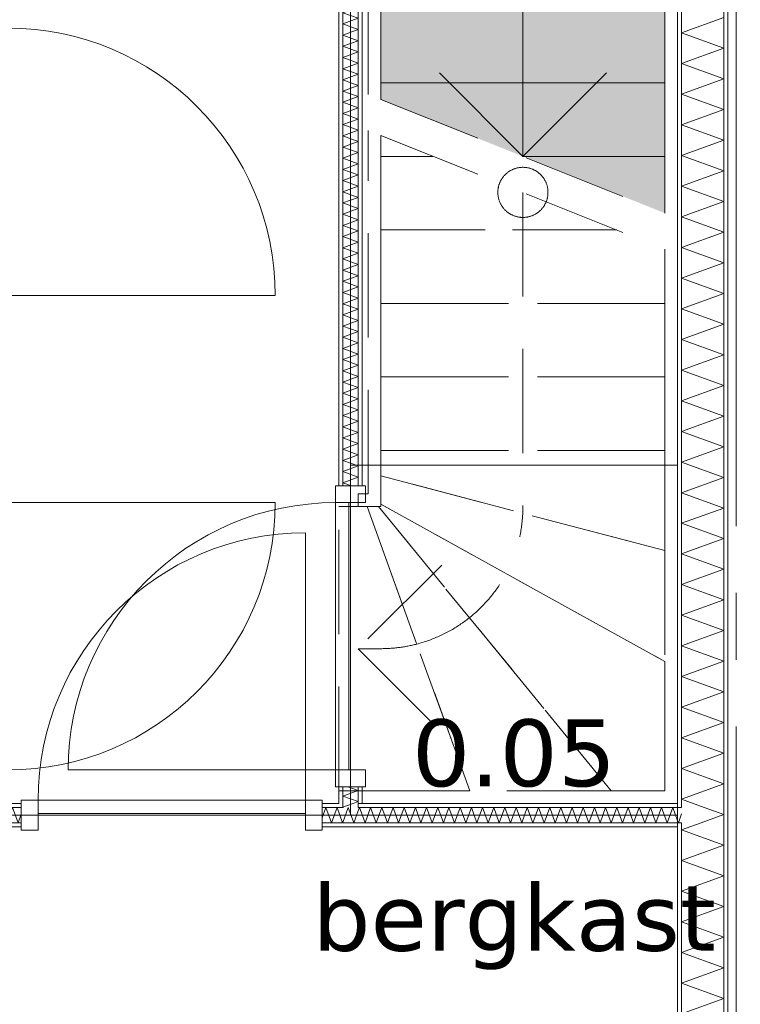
# Model space of a CAD drawing. Header units: millimetres. Extents: x -14925 to 266687, y -3550 to 35834.
# Tile 215 of 244: x 132230 to 134386, y 12319 to 15265. Entities that reach past the tile are written whole.
import ezdxf
from ezdxf.enums import TextEntityAlignment as Align

# ---------------------------------------------------------------- set-up
doc = ezdxf.new("R2010")
doc.units = ezdxf.units.MM
doc.header["$MEASUREMENT"] = 0
doc.linetypes.add('B0204', pattern=[2600, 2000, -200, 200, -200])
doc.linetypes.add('B0701', pattern=[468.239987, 311.999989, -156.239998])
for name, color, linetype in [('24 Trappen', 7, 'Continuous'), ('24 Trappen Afdek-arcering', 7, 'Continuous'), ('A Stramien', 7, 'Continuous'), ('New_22 C Binnenwanden', 7, 'Continuous'), ('New_22 C Binnenwanden Deuren', 7, 'Continuous'), ('New_22 C Binnenwanden Doorsnede-arcering', 7, 'Continuous'), ('New_22 C Binnenwanden Laagscheidingslijnen', 7, 'Continuous'), ('New_Z Gebruiksopp', 7, 'Continuous'), ('New_Z Gebruiksopp Zone omranding', 7, 'Continuous'), ('New_Z Gebruiksopp Zone tekst', 7, 'Continuous'), ('Tekst_dim 1_ 100 .DO', 7, 'Continuous')]:
    doc.layers.add(name, color=color, linetype=linetype)
doc.styles.add('GENERATED_STYLE_1', font='verdana.ttf')
doc.styles.add('GENERATED_STYLE_2', font='verdana.ttf')
doc.dimstyles.new('GENERATED_STYLE__2', dxfattribs={"dimtxt": 400, "dimasz": 380, "dimexe": 0.18, "dimexo": 0.0625, "dimgap": 0, "dimtad": 1, "dimtih": 1, "dimtoh": 1, "dimdec": 0, "dimzin": 0, "dimdsep": 46, "dimtxsty": 'GENERATED_STYLE_2', "dimblk": 'ARROWHEAD_7', "dimblk1": 'ARROWHEAD_7', "dimblk2": 'ARROWHEAD_7', "dimcen": 0.09, "dimse1": 1, "dimse2": 1, "dimclrd": 9, "dimclre": 9, "dimclrt": 9, "dimadec": 1, "dimazin": 0, "dimtfac": 1, "dimtdec": 4, "dimtmove": 0, "dimatfit": 3, "dimfxl": 1, "dimtolj": 1, "dimtzin": 0, "dimarcsym": 0})
pattern_1 = [(270, (120873.91, 0), (100, 0), [])]
pattern_2 = [(0, (120873.91, 0), (0, 100), [])]
pattern_3 = [(90, (120873.91, 0), (-100, 0), [])]

# ---------------------------------------------------------------- blocks, each defined once
blk = doc.blocks.new('bergkast_0.05_151_1', base_point=(133709.4, 13304.3))
at = {"layer": 'New_Z Gebruiksopp Zone tekst', "color": 2, "lineweight": 0}
for tag, style, p in [('DUMMY_941', 'GENERATED_STYLE_1', (133709.4, 13242.2)), ('DUMMY_942', 'GENERATED_STYLE_2', (133709.4, 12745))]:
    blk.add_attdef(tag, text='', height=200, dxfattribs=dict(at, style=style)).set_placement(p, align=Align.TOP_LEFT)
for tag, style, p in [('ROOM_NUMBER', 'GENERATED_STYLE_1', (133709.4, 13171.5)), ('ROOM_NAME', 'GENERATED_STYLE_2', (133709.4, 12679.2))]:
    blk.add_attdef(tag, text='', height=200, dxfattribs=dict(at, style=style)).set_placement(p, align=Align.TOP_CENTER)
blk = doc.blocks.new('Stair_23_1', base_point=(120873.9, 0))
at = {"layer": '24 Trappen Afdek-arcering', "linetype": 'Continuous', "lineweight": 0, "true_color": 0xffffff}
for points in [[(133310.9, 15296.1), (133310.9, 15076.1), (134160.9, 15076.1), (134160.9, 15296.1)], [(133310.9, 15076.1), (133310.9, 15026.1), (133735.9, 14856.1), (134160.9, 14856.1), (134160.9, 15076.1)], [(133735.9, 14856.1), (134160.9, 14686.1), (134160.9, 14856.1)]]:
    blk.add_hatch(color=7, dxfattribs=at).paths.add_polyline_path(points)
at = {"layer": '24 Trappen', "color": 9, "linetype": 'Continuous', "lineweight": 0}
for p, q in [((134198.9, 16296), (134198.9, 14670.9)), ((134160.9, 14686.1), (134160.9, 16258)), ((133310.9, 15408), (133310.9, 15026.1)), ((133735.9, 15408), (133735.9, 14856.1)), ((133272.9, 15041.3), (133272.9, 15370)), ((133310.9, 15076.1), (133310.9, 15296.1)), ((134160.9, 15296.1), (134160.9, 15076.1)), ((133485.9, 15106.1), (133735.9, 14856.1)), ((133735.9, 14856.1), (133985.9, 15106.1)), ((134160.9, 15076.1), (133310.9, 15076.1)), ((133310.9, 15076.1), (134160.9, 15076.1)), ((133310.9, 15026.1), (133310.9, 15076.1)), ((134160.9, 15076.1), (134160.9, 14856.1)), ((134160.9, 14856.1), (133735.9, 14856.1)), ((133735.9, 14856.1), (134160.9, 14856.1)), ((134160.9, 14856.1), (134160.9, 14686.1))]:
    blk.add_line(p, q, dxfattribs=at)
at = {"layer": '24 Trappen', "color": 9, "linetype": 'B0701', "lineweight": 0}
for p, q in [((133310.9, 15026.1), (134160.9, 14686.1)), ((133272.9, 13846), (133272.9, 14933.6)), ((133310.9, 14918.4), (133310.9, 13808)), ((133310.9, 14856.1), (133310.9, 14918.4)), ((133310.9, 14918.4), (134160.9, 14578.4)), ((133466.7, 14856.1), (133310.9, 14856.1)), ((133310.9, 14856.1), (133466.7, 14856.1)), ((133310.9, 14636.1), (133310.9, 14856.1)), ((133735.9, 14748.4), (133735.9, 13808)), ((134016.7, 14636.1), (133310.9, 14636.1)), ((133310.9, 14636.1), (134016.7, 14636.1)), ((133310.9, 14416.1), (133310.9, 14636.1)), ((134160.9, 12958), (134160.9, 14578.4)), ((134160.9, 14578.4), (134160.9, 14416.1)), ((134198.9, 14563.2), (134198.9, 12920)), ((134160.9, 14416.1), (133310.9, 14416.1)), ((133310.9, 14416.1), (134160.9, 14416.1)), ((133310.9, 14196.1), (133310.9, 14416.1)), ((134160.9, 14416.1), (134160.9, 14196.1)), ((134160.9, 14196.1), (133310.9, 14196.1)), ((133310.9, 14196.1), (134160.9, 14196.1)), ((133310.9, 13976.1), (133310.9, 14196.1)), ((134160.9, 14196.1), (134160.9, 13976.1)), ((134160.9, 13976.1), (133310.9, 13976.1)), ((133310.9, 13899.8), (133310.9, 13976.1)), ((133310.9, 13976.1), (134160.9, 13976.1)), ((134160.9, 13976.1), (134160.9, 13676.8)), ((134160.9, 13676.8), (133310.9, 13899.8)), ((133310.9, 13899.8), (134160.9, 13676.8)), ((133310.9, 13815.1), (133310.9, 13899.8)), ((133242.9, 13808), (133242.9, 13846)), ((133242.9, 13846), (133272.9, 13846)), ((133184.9, 12958), (133184.9, 13808)), ((133184.9, 13808), (133242.9, 13808)), ((133310.9, 13808), (133242.9, 13808)), ((133242.9, 13808), (133269.8, 13808)), ((133269.8, 13808), (133303.8, 13808)), ((133576.9, 12958), (133269.8, 13808)), ((133269.8, 13808), (133576.9, 12958)), ((133303.8, 13808), (133310.9, 13808)), ((134000.1, 12958), (133303.8, 13808)), ((133303.8, 13808), (134000.1, 12958)), ((134160.9, 13344.4), (133310.9, 13815.1)), ((133310.9, 13808), (133310.9, 13815.1)), ((133310.9, 13815.1), (134160.9, 13344.4)), ((134160.9, 13676.8), (134160.9, 13344.4)), ((133492.9, 13633), (133242.9, 13383)), ((133310.9, 13383), (133242.9, 13383)), ((133242.9, 13383), (133492.9, 13133)), ((134160.9, 13344.4), (134160.9, 12958)), ((133242.9, 12958), (133184.9, 12958)), ((133242.9, 12920), (133242.9, 12958)), ((133242.9, 12958), (134160.9, 12958)), ((133576.9, 12958), (133242.9, 12958)), ((134000.1, 12958), (133576.9, 12958)), ((134160.9, 12958), (134000.1, 12958)), ((134198.9, 12920), (133242.9, 12920))]:
    blk.add_line(p, q, dxfattribs=at)
for centre, radius, start, end in [((133735.9, 14748.4), 75, 0, 180), ((133735.9, 14748.4), 75, 180, 0), ((133310.9, 13808), 425, 284.6456, 0), ((133310.9, 13808), 425, 270, 284.6456)]:
    blk.add_arc(centre, radius, start, end, dxfattribs=at)
blk = doc.blocks.new('D1 bl 26[128]_1', base_point=(120873.9, 0))
at = {"layer": 'New_22 C Binnenwanden Deuren', "color": 7, "linetype": 'Continuous', "lineweight": 0}
for p, q in [((132104.9, 15290), (132104.9, 15240)), ((132194.9, 15290), (132104.9, 15290)), ((132114.9, 15290), (132126.9, 15290)), ((132126.9, 15290), (132172.9, 15290)), ((132172.9, 15290), (132184.9, 15290)), ((132194.9, 15240), (132194.9, 15290)), ((132104.9, 15240), (132194.9, 15240)), ((132154.9, 14440), (132154.9, 15240)), ((132154.9, 15240), (132194.9, 15240)), ((132194.9, 15240), (132194.9, 14440)), ((132194.9, 14440), (132104.9, 14440)), ((132104.9, 14440), (132104.9, 14390)), ((132194.9, 14440), (132154.9, 14440)), ((132194.9, 14440), (132994.9, 14440)), ((132194.9, 14390), (132194.9, 14440)), ((132104.9, 14390), (132194.9, 14390)), ((132114.9, 14390), (132126.9, 14390)), ((132126.9, 14390), (132172.9, 14390)), ((132172.9, 14390), (132184.9, 14390))]:
    blk.add_line(p, q, dxfattribs=at)
blk.add_arc((132194.9, 14440), 800, 0, 90, dxfattribs=at)
blk = doc.blocks.new('D1 bl 26[129]_1', base_point=(120873.9, 0))
at = {"layer": 'New_22 C Binnenwanden Deuren', "color": 7, "linetype": 'Continuous', "lineweight": 0}
for p, q in [((132104.9, 13820), (132104.9, 13870)), ((132104.9, 13870), (132194.9, 13870)), ((132114.9, 13870), (132126.9, 13870)), ((132126.9, 13870), (132172.9, 13870)), ((132172.9, 13870), (132184.9, 13870)), ((132194.9, 13870), (132194.9, 13820)), ((132194.9, 13820), (132104.9, 13820)), ((132194.9, 13820), (132154.9, 13820)), ((132154.9, 13820), (132154.9, 13020)), ((132194.9, 13820), (132994.9, 13820)), ((132194.9, 13020), (132194.9, 13820)), ((132104.9, 12970), (132104.9, 13020)), ((132104.9, 13020), (132194.9, 13020)), ((132154.9, 13020), (132194.9, 13020)), ((132194.9, 13020), (132194.9, 12970)), ((132194.9, 12970), (132104.9, 12970)), ((132114.9, 12970), (132126.9, 12970)), ((132126.9, 12970), (132172.9, 12970)), ((132172.9, 12970), (132184.9, 12970))]:
    blk.add_line(p, q, dxfattribs=at)
blk.add_arc((132194.9, 13820), 800, 270, 0, dxfattribs=at)
blk = doc.blocks.new('Wall_371_1', base_point=(132149.9, 17600))
at = {"layer": 'New_22 C Binnenwanden Deuren', "color": 7, "linetype": 'Continuous', "lineweight": 0}
for name in ['D1 bl 26[128]_1', 'D1 bl 26[129]_1']:
    blk.add_blockref(name, (120873.9, 0), dxfattribs=at)
blk = doc.blocks.new('*X2516', base_point=(120873.9, 0))
at = {"layer": 'New_22 C Binnenwanden Doorsnede-arcering', "color": 7, "linetype": 'Continuous', "lineweight": 0}
for p, q in [((134210.9, 15225.6), (134336.9, 15271.5)), ((134210.9, 15225.6), (134336.9, 15179.7)), ((134210.9, 15133.9), (134336.9, 15179.7)), ((134210.9, 15133.9), (134336.9, 15088)), ((134210.9, 15042.2), (134336.9, 15088)), ((134210.9, 15042.2), (134336.9, 14996.3)), ((134210.9, 14950.4), (134336.9, 14996.3)), ((134210.9, 14950.4), (134336.9, 14904.6)), ((134210.9, 14858.7), (134336.9, 14904.6)), ((134210.9, 14858.7), (134336.9, 14812.9)), ((134210.9, 14767), (134336.9, 14812.9)), ((134210.9, 14767), (134336.9, 14721.1)), ((134210.9, 14675.3), (134336.9, 14721.1)), ((134210.9, 14675.3), (134336.9, 14629.4)), ((134210.9, 14583.6), (134336.9, 14629.4)), ((134210.9, 14583.6), (134336.9, 14537.7)), ((134210.9, 14491.8), (134336.9, 14537.7)), ((134210.9, 14491.8), (134336.9, 14446)), ((134210.9, 14400.1), (134336.9, 14446)), ((134210.9, 14400.1), (134336.9, 14354.3)), ((134210.9, 14308.4), (134336.9, 14354.3)), ((134210.9, 14308.4), (134336.9, 14262.5)), ((134210.9, 14216.7), (134336.9, 14262.5)), ((134210.9, 14216.7), (134336.9, 14170.8)), ((134210.9, 14125), (134336.9, 14170.8)), ((134210.9, 14125), (134336.9, 14079.1)), ((134210.9, 14033.2), (134336.9, 14079.1)), ((134210.9, 14033.2), (134336.9, 13987.4)), ((134210.9, 13941.5), (134336.9, 13987.4)), ((134210.9, 13941.5), (134336.9, 13895.7)), ((134210.9, 13849.8), (134336.9, 13895.7)), ((134210.9, 13849.8), (134336.9, 13803.9)), ((134210.9, 13758.1), (134336.9, 13803.9)), ((134210.9, 13758.1), (134336.9, 13712.2)), ((134210.9, 13666.4), (134336.9, 13712.2)), ((134210.9, 13666.4), (134336.9, 13620.5)), ((134210.9, 13574.6), (134336.9, 13620.5)), ((134210.9, 13574.6), (134336.9, 13528.8)), ((134210.9, 13482.9), (134336.9, 13528.8)), ((134210.9, 13482.9), (134336.9, 13437.1)), ((134210.9, 13391.2), (134336.9, 13437.1)), ((134210.9, 13391.2), (134336.9, 13345.3)), ((134210.9, 13299.5), (134336.9, 13345.3)), ((134210.9, 13299.5), (134336.9, 13253.6)), ((134210.9, 13207.8), (134336.9, 13253.6)), ((134210.9, 13207.8), (134336.9, 13161.9)), ((134210.9, 13116), (134336.9, 13161.9)), ((134210.9, 13116), (134336.9, 13070.2)), ((134210.9, 13024.3), (134336.9, 13070.2)), ((134210.9, 13024.3), (134336.9, 12978.5)), ((134210.9, 12932.6), (134336.9, 12978.5)), ((134210.9, 12932.6), (134278.5, 12908))]:
    blk.add_line(p, q, dxfattribs=at)
blk = doc.blocks.new('*X2517', base_point=(120873.9, 0))
at = {"layer": 'New_22 C Binnenwanden Doorsnede-arcering', "color": 7, "linetype": 'Continuous', "lineweight": 0}
for p in [(134278.5, 12908), (134269, 12862)]:
    blk.add_line(p, (134336.9, 12886.7), dxfattribs=at)
blk = doc.blocks.new('*X2518', base_point=(120873.9, 0))
at = {"layer": 'New_22 C Binnenwanden Doorsnede-arcering', "color": 7, "linetype": 'Continuous', "lineweight": 0}
for p, q in [((134210.9, 12840.9), (134269, 12862)), ((134210.9, 12840.9), (134336.9, 12795)), ((134210.9, 12749.1), (134336.9, 12795)), ((134210.9, 12749.1), (134336.9, 12703.3)), ((134210.9, 12657.4), (134336.9, 12703.3)), ((134210.9, 12657.4), (134336.9, 12611.6)), ((134210.9, 12565.7), (134336.9, 12611.6)), ((134210.9, 12565.7), (134336.9, 12519.8)), ((134210.9, 12474), (134336.9, 12519.8)), ((134210.9, 12474), (134336.9, 12428.1)), ((134210.9, 12382.3), (134336.9, 12428.1)), ((134210.9, 12382.3), (134336.9, 12336.4)), ((134210.9, 12290.5), (134336.9, 12336.4)), ((134210.9, 12290.5), (134336.9, 12244.7)), ((134210.9, 12198.8), (134336.9, 12244.7)), ((134210.9, 12198.8), (134336.9, 12153)), ((134210.9, 12107.1), (134336.9, 12153)), ((134210.9, 12107.1), (134336.9, 12061.2)), ((134210.9, 12015.4), (134336.9, 12061.2)), ((134210.9, 12015.4), (134336.9, 11969.5)), ((134210.9, 11923.7), (134336.9, 11969.5)), ((134210.9, 11923.7), (134336.9, 11877.8)), ((134210.9, 11831.9), (134336.9, 11877.8)), ((134210.9, 11831.9), (134336.9, 11786.1)), ((134210.9, 11740.2), (134336.9, 11786.1)), ((134210.9, 11740.2), (134336.9, 11694.4)), ((134210.9, 11648.5), (134336.9, 11694.4)), ((134210.9, 11648.5), (134336.9, 11602.6)), ((134210.9, 11556.8), (134336.9, 11602.6)), ((134210.9, 11556.8), (134336.9, 11510.9)), ((134210.9, 11465.1), (134336.9, 11510.9)), ((134210.9, 11465.1), (134336.9, 11419.2)), ((134210.9, 11373.3), (134336.9, 11419.2)), ((134210.9, 11373.3), (134336.9, 11327.5)), ((134210.9, 11281.6), (134336.9, 11327.5)), ((134210.9, 11281.6), (134336.9, 11235.8)), ((134210.9, 11189.9), (134336.9, 11235.8)), ((134210.9, 11189.9), (134336.9, 11144)), ((134279.1, 11123), (134336.9, 11144))]:
    blk.add_line(p, q, dxfattribs=at)
blk = doc.blocks.new('Wall_375_1', base_point=(134198.9, 17600))
at = {"layer": 'New_22 C Binnenwanden Doorsnede-arcering', "linetype": 'Continuous', "lineweight": 0, "true_color": 0x000000}
h = blk.add_hatch(dxfattribs=at)
h.set_pattern_fill('325_Houtachtig_plaatmate_E0', color=18, style=0, pattern_type=2)
h.set_pattern_definition(pattern_1)
h.paths.add_polyline_path([(134348.9, 10827), (134348.9, 17923), (134336.9, 17923), (134336.9, 10827)])
h = blk.add_hatch(dxfattribs=at)
h.set_pattern_fill('325_Houtachtig_plaatmate_E0', color=18, style=0, pattern_type=2)
h.set_pattern_definition(pattern_1)
h.paths.add_polyline_path([(134210.9, 12920), (134210.9, 16296), (134198.9, 16296), (134198.9, 12920)])
h = blk.add_hatch(dxfattribs=at)
h.set_pattern_fill('325_Houtachtig_plaatmate_E0', color=18, style=0, pattern_type=2)
h.set_pattern_definition(pattern_1)
h.paths.add_polyline_path([(134210.9, 12908), (134210.9, 12920), (134198.9, 12920), (134198.9, 12908)])
h = blk.add_hatch(dxfattribs=at)
h.set_pattern_fill('325_Houtachtig_plaatmate_E0', color=18, style=0, pattern_type=2)
h.set_pattern_definition(pattern_1)
h.paths.add_polyline_path([(134210.9, 12850), (134210.9, 12862), (134198.9, 12862), (134198.9, 12850)])
h = blk.add_hatch(dxfattribs=at)
h.set_pattern_fill('325_Houtachtig_plaatmate_E0', color=18, style=0, pattern_type=2)
h.set_pattern_definition(pattern_1)
h.paths.add_polyline_path([(134210.9, 11138), (134210.9, 12850), (134198.9, 12850), (134198.9, 11150), (134203.4, 11138)])
at = {"layer": 'New_22 C Binnenwanden', "color": 1, "linetype": 'Continuous', "lineweight": 0, "flags": 128}
for points in [[(134348.9, 10827), (134348.9, 17923)], [(134198.9, 16296), (134198.9, 12920)], [(134198.9, 12850), (134198.9, 11150)]]:
    blk.add_lwpolyline(points, dxfattribs=at)
at = {"layer": 'New_22 C Binnenwanden Laagscheidingslijnen', "color": 1, "linetype": 'Continuous', "lineweight": 0}
for p, q in [((134336.9, 17627), (134336.9, 11123)), ((134210.9, 16308), (134210.9, 12908)), ((134210.9, 12908), (134198.9, 12908)), ((134198.9, 12862), (134210.9, 12862)), ((134210.9, 12862), (134210.9, 11138))]:
    blk.add_line(p, q, dxfattribs=at)
at = {"layer": 'New_22 C Binnenwanden', "color": 1, "lineweight": 0}
for name in ['*X2516', '*X2517', '*X2518']:
    blk.add_blockref(name, (120873.9, 0), dxfattribs=at)
blk = doc.blocks.new('*X2642', base_point=(120873.9, 0))
at = {"layer": 'New_22 C Binnenwanden Doorsnede-arcering', "color": 7, "linetype": 'Continuous', "lineweight": 0}
for q in [(134210.9, 12889.1), (134198.9, 12867.9)]:
    blk.add_line((134201, 12862), q, dxfattribs=at)
blk = doc.blocks.new('*X2647', base_point=(120873.9, 0))
at = {"layer": 'New_22 C Binnenwanden Doorsnede-arcering', "color": 7, "linetype": 'Continuous', "lineweight": 0}
for p, q in [((132172.9, 12901.7), (132175.2, 12908)), ((132191.9, 12862), (132175.2, 12908)), ((132191.9, 12862), (132208.7, 12908)), ((132225.4, 12862), (132208.7, 12908)), ((132225.4, 12862), (132234.9, 12888.1))]:
    blk.add_line(p, q, dxfattribs=at)
blk = doc.blocks.new('*X2648', base_point=(120873.9, 0))
at = {"layer": 'New_22 C Binnenwanden Doorsnede-arcering', "color": 7, "linetype": 'Continuous', "lineweight": 0}
for p, q in [((133134.9, 12876.8), (133146.3, 12908)), ((133163, 12862), (133146.3, 12908)), ((133163, 12862), (133179.7, 12908)), ((133196.5, 12862), (133179.7, 12908)), ((133196.5, 12862), (133196.9, 12863.2))]:
    blk.add_line(p, q, dxfattribs=at)
blk = doc.blocks.new('*X2649', base_point=(120873.9, 0))
at = {"layer": 'New_22 C Binnenwanden Doorsnede-arcering', "color": 7, "linetype": 'Continuous', "lineweight": 0}
for p, q in [((133196.9, 12863.2), (133213.2, 12908)), ((133230, 12862), (133213.2, 12908)), ((133230, 12862), (133242.9, 12897.5))]:
    blk.add_line(p, q, dxfattribs=at)
blk = doc.blocks.new('*X2650', base_point=(120873.9, 0))
at = {"layer": 'New_22 C Binnenwanden Doorsnede-arcering', "color": 7, "linetype": 'Continuous', "lineweight": 0}
for p, q in [((133242.9, 12897.5), (133246.7, 12908)), ((133263.5, 12862), (133246.7, 12908)), ((133263.5, 12862), (133280.2, 12908)), ((133296.9, 12862), (133280.2, 12908)), ((133296.9, 12862), (133313.7, 12908)), ((133330.4, 12862), (133313.7, 12908)), ((133330.4, 12862), (133347.2, 12908)), ((133363.9, 12862), (133347.2, 12908)), ((133363.9, 12862), (133380.7, 12908)), ((133397.4, 12862), (133380.7, 12908)), ((133397.4, 12862), (133414.1, 12908)), ((133430.9, 12862), (133414.1, 12908)), ((133430.9, 12862), (133447.6, 12908)), ((133464.4, 12862), (133447.6, 12908)), ((133464.4, 12862), (133481.1, 12908)), ((133497.9, 12862), (133481.1, 12908)), ((133497.9, 12862), (133514.6, 12908)), ((133531.3, 12862), (133514.6, 12908)), ((133531.3, 12862), (133548.1, 12908)), ((133564.8, 12862), (133548.1, 12908)), ((133564.8, 12862), (133581.6, 12908)), ((133598.3, 12862), (133581.6, 12908)), ((133598.3, 12862), (133615.1, 12908)), ((133631.8, 12862), (133615.1, 12908)), ((133631.8, 12862), (133648.5, 12908)), ((133665.3, 12862), (133648.5, 12908)), ((133665.3, 12862), (133682, 12908)), ((133698.8, 12862), (133682, 12908)), ((133698.8, 12862), (133715.5, 12908)), ((133732.2, 12862), (133715.5, 12908)), ((133732.2, 12862), (133749, 12908)), ((133765.7, 12862), (133749, 12908)), ((133765.7, 12862), (133782.5, 12908)), ((133799.2, 12862), (133782.5, 12908)), ((133799.2, 12862), (133816, 12908)), ((133832.7, 12862), (133816, 12908)), ((133832.7, 12862), (133849.4, 12908)), ((133866.2, 12862), (133849.4, 12908)), ((133866.2, 12862), (133882.9, 12908)), ((133899.7, 12862), (133882.9, 12908)), ((133899.7, 12862), (133916.4, 12908)), ((133933.2, 12862), (133916.4, 12908)), ((133933.2, 12862), (133949.9, 12908)), ((133966.6, 12862), (133949.9, 12908)), ((133966.6, 12862), (133983.4, 12908)), ((134000.1, 12862), (133983.4, 12908)), ((134000.1, 12862), (134016.9, 12908)), ((134033.6, 12862), (134016.9, 12908)), ((134033.6, 12862), (134050.4, 12908)), ((134067.1, 12862), (134050.4, 12908)), ((134067.1, 12862), (134083.8, 12908)), ((134100.6, 12862), (134083.8, 12908)), ((134100.6, 12862), (134117.3, 12908)), ((134134.1, 12862), (134117.3, 12908)), ((134134.1, 12862), (134150.8, 12908)), ((134167.6, 12862), (134150.8, 12908)), ((134167.6, 12862), (134184.3, 12908)), ((134198.9, 12867.9), (134184.3, 12908))]:
    blk.add_line(p, q, dxfattribs=at)
blk = doc.blocks.new('D1 bl 26[141]_1', base_point=(120873.9, 0))
at = {"layer": 'New_22 C Binnenwanden Deuren', "color": 7, "linetype": 'Continuous', "lineweight": 0}
for p, q in [((133084.9, 12930), (133084.9, 13730)), ((132284.9, 12930), (132234.9, 12930)), ((132234.9, 12930), (132234.9, 12840)), ((132234.9, 12920), (132234.9, 12908)), ((132234.9, 12908), (132234.9, 12862)), ((132284.9, 12840), (132284.9, 12930)), ((132284.9, 12930), (133084.9, 12930)), ((132284.9, 12890), (132284.9, 12930)), ((133134.9, 12930), (133084.9, 12930)), ((133084.9, 12930), (133084.9, 12840)), ((133084.9, 12930), (133084.9, 12890)), ((133134.9, 12840), (133134.9, 12930)), ((133134.9, 12920), (133134.9, 12908)), ((133134.9, 12908), (133134.9, 12862)), ((133084.9, 12890), (132284.9, 12890)), ((132234.9, 12862), (132234.9, 12850)), ((133134.9, 12862), (133134.9, 12850)), ((132234.9, 12840), (132284.9, 12840)), ((133084.9, 12840), (133134.9, 12840))]:
    blk.add_line(p, q, dxfattribs=at)
blk.add_arc((133084.9, 12930), 800, 90, 180, dxfattribs=at)
blk = doc.blocks.new('Wall_397_1', base_point=(130048.9, 12885))
at = {"layer": 'New_22 C Binnenwanden Doorsnede-arcering', "linetype": 'Continuous', "lineweight": 0, "true_color": 0x000000}
h = blk.add_hatch(dxfattribs=at)
h.set_pattern_fill('325_Houtachtig_plaatmate_E0', color=18, style=0, pattern_type=2)
h.set_pattern_definition(pattern_2)
h.paths.add_polyline_path([(132184.9, 12920), (132184.9, 12908), (132234.9, 12908), (132234.9, 12920)])
h = blk.add_hatch(dxfattribs=at)
h.set_pattern_fill('325_Houtachtig_plaatmate_E0', color=18, style=0, pattern_type=2)
h.set_pattern_definition(pattern_2)
h.paths.add_polyline_path([(133134.9, 12908), (133184.9, 12908), (133184.9, 12920), (133134.9, 12920)])
h = blk.add_hatch(dxfattribs=at)
h.set_pattern_fill('325_Houtachtig_plaatmate_E0', color=18, style=0, pattern_type=2)
h.set_pattern_definition(pattern_2)
h.paths.add_polyline_path([(133196.9, 12920), (133184.9, 12920), (133184.9, 12908), (133196.9, 12908)])
h = blk.add_hatch(dxfattribs=at)
h.set_pattern_fill('325_Houtachtig_plaatmate_E0', color=18, style=0, pattern_type=2)
h.set_pattern_definition(pattern_2)
h.paths.add_polyline_path([(133254.9, 12920), (133242.9, 12920), (133242.9, 12908), (133254.9, 12908)])
h = blk.add_hatch(dxfattribs=at)
h.set_pattern_fill('325_Houtachtig_plaatmate_E0', color=18, style=0, pattern_type=2)
h.set_pattern_definition(pattern_2)
h.paths.add_polyline_path([(133254.9, 12908), (134198.9, 12908), (134198.9, 12920), (133254.9, 12920)])
h = blk.add_hatch(dxfattribs=at)
h.set_pattern_fill('325_Houtachtig_plaatmate_E0', color=18, style=0, pattern_type=2)
h.set_pattern_definition(pattern_2)
h.paths.add_polyline_path([(132234.9, 12862), (130048.9, 12862), (130048.9, 12850), (132234.9, 12850)])
h = blk.add_hatch(dxfattribs=at)
h.set_pattern_fill('325_Houtachtig_plaatmate_E0', color=18, style=0, pattern_type=2)
h.set_pattern_definition(pattern_2)
h.paths.add_polyline_path([(134198.9, 12862), (133134.9, 12862), (133134.9, 12850), (134198.9, 12850)])
at = {"layer": 'New_22 C Binnenwanden', "color": 1, "linetype": 'Continuous', "lineweight": 0}
for p, q in [((132234.9, 12920), (132234.9, 12908)), ((132234.9, 12908), (132234.9, 12862)), ((133134.9, 12920), (133134.9, 12908)), ((133134.9, 12908), (133134.9, 12862)), ((132234.9, 12862), (132234.9, 12850)), ((133134.9, 12862), (133134.9, 12850))]:
    blk.add_line(p, q, dxfattribs=at)
at = {"layer": 'New_22 C Binnenwanden', "color": 1, "linetype": 'Continuous', "lineweight": 0, "flags": 128}
for points in [[(132234.9, 12920), (132184.9, 12920)], [(133184.9, 12920), (133134.9, 12920)], [(134198.9, 12920), (133254.9, 12920)], [(130048.9, 12850), (132234.9, 12850)], [(133134.9, 12850), (134198.9, 12850)]]:
    blk.add_lwpolyline(points, dxfattribs=at)
at = {"layer": 'New_22 C Binnenwanden Laagscheidingslijnen', "color": 1, "linetype": 'Continuous', "lineweight": 0}
for p, q in [((132184.9, 12908), (132234.9, 12908)), ((133134.9, 12908), (133184.9, 12908)), ((133184.9, 12908), (133196.9, 12908)), ((133196.9, 12920), (133196.9, 12908)), ((133242.9, 12908), (133242.9, 12920)), ((133242.9, 12908), (133254.9, 12908)), ((133254.9, 12908), (134198.9, 12908)), ((134210.9, 12908), (134198.9, 12908)), ((132172.9, 12862), (132234.9, 12862)), ((133134.9, 12862), (133196.9, 12862)), ((133196.9, 12862), (133242.9, 12862)), ((133242.9, 12862), (134198.9, 12862)), ((134198.9, 12862), (134210.9, 12862))]:
    blk.add_line(p, q, dxfattribs=at)
at = {"layer": 'New_22 C Binnenwanden', "color": 1, "lineweight": 0}
for name in ['*X2647', '*X2648', '*X2649', '*X2650', '*X2642']:
    blk.add_blockref(name, (120873.9, 0), dxfattribs=at)
at = {"layer": 'New_22 C Binnenwanden Deuren', "color": 7, "linetype": 'Continuous', "lineweight": 0}
blk.add_blockref('D1 bl 26[141]_1', (120873.9, 0), dxfattribs=at)
blk = doc.blocks.new('*X2653', base_point=(120873.9, 0))
at = {"layer": 'New_22 C Binnenwanden Doorsnede-arcering', "color": 7, "linetype": 'Continuous', "lineweight": 0}
for p in [(133228.3, 12920), (133198.5, 12908)]:
    blk.add_line(p, (133196.9, 12908.6), dxfattribs=at)
blk = doc.blocks.new('*X2654', base_point=(120873.9, 0))
at = {"layer": 'New_22 C Binnenwanden Doorsnede-arcering', "color": 7, "linetype": 'Continuous', "lineweight": 0}
for p, q in [((133242.9, 12958.8), (133212.1, 12970)), ((133242.9, 12958.8), (133196.9, 12942.1)), ((133242.9, 12925.3), (133196.9, 12942.1)), ((133242.9, 12925.3), (133228.3, 12920))]:
    blk.add_line(p, q, dxfattribs=at)
blk = doc.blocks.new('*X2655', base_point=(120873.9, 0))
at = {"layer": 'New_22 C Binnenwanden Doorsnede-arcering', "color": 7, "linetype": 'Continuous', "lineweight": 0}
for p, q in [((133242.9, 15369.7), (133196.9, 15353)), ((133242.9, 15336.2), (133196.9, 15353)), ((133242.9, 15369.7), (133242.2, 15370)), ((133242.9, 15336.2), (133196.9, 15319.5)), ((133242.9, 15302.8), (133196.9, 15319.5)), ((133242.9, 15302.8), (133196.9, 15286)), ((133242.9, 15269.3), (133196.9, 15286)), ((133242.9, 15269.3), (133196.9, 15252.5)), ((133242.9, 15235.8), (133196.9, 15252.5)), ((133242.9, 15235.8), (133196.9, 15219.1)), ((133242.9, 15202.3), (133196.9, 15219.1)), ((133242.9, 15202.3), (133196.9, 15185.6)), ((133242.9, 15168.8), (133196.9, 15185.6)), ((133242.9, 15168.8), (133196.9, 15152.1)), ((133242.9, 15135.3), (133196.9, 15152.1)), ((133242.9, 15135.3), (133196.9, 15118.6)), ((133242.9, 15101.9), (133196.9, 15118.6)), ((133242.9, 15101.9), (133196.9, 15085.1)), ((133242.9, 15068.4), (133196.9, 15085.1)), ((133242.9, 15068.4), (133196.9, 15051.6)), ((133242.9, 15034.9), (133196.9, 15051.6)), ((133242.9, 15034.9), (133196.9, 15018.1)), ((133242.9, 15001.4), (133196.9, 15018.1)), ((133242.9, 15001.4), (133196.9, 14984.7)), ((133242.9, 14967.9), (133196.9, 14984.7)), ((133242.9, 14967.9), (133196.9, 14951.2)), ((133242.9, 14934.4), (133196.9, 14951.2)), ((133242.9, 14934.4), (133196.9, 14917.7)), ((133242.9, 14900.9), (133196.9, 14917.7)), ((133242.9, 14900.9), (133196.9, 14884.2)), ((133242.9, 14867.5), (133196.9, 14884.2)), ((133242.9, 14867.5), (133196.9, 14850.7)), ((133242.9, 14834), (133196.9, 14850.7)), ((133242.9, 14834), (133196.9, 14817.2)), ((133242.9, 14800.5), (133196.9, 14817.2)), ((133242.9, 14800.5), (133196.9, 14783.7)), ((133242.9, 14767), (133196.9, 14783.7)), ((133242.9, 14767), (133196.9, 14750.3)), ((133242.9, 14733.5), (133196.9, 14750.3)), ((133242.9, 14733.5), (133196.9, 14716.8)), ((133242.9, 14700), (133196.9, 14716.8)), ((133242.9, 14700), (133196.9, 14683.3)), ((133242.9, 14666.5), (133196.9, 14683.3)), ((133242.9, 14666.5), (133196.9, 14649.8)), ((133242.9, 14633.1), (133196.9, 14649.8)), ((133242.9, 14633.1), (133196.9, 14616.3)), ((133242.9, 14599.6), (133196.9, 14616.3)), ((133242.9, 14599.6), (133196.9, 14582.8)), ((133242.9, 14566.1), (133196.9, 14582.8)), ((133242.9, 14566.1), (133196.9, 14549.3)), ((133242.9, 14532.6), (133196.9, 14549.3)), ((133242.9, 14532.6), (133196.9, 14515.9)), ((133242.9, 14499.1), (133196.9, 14515.9)), ((133242.9, 14499.1), (133196.9, 14482.4)), ((133242.9, 14465.6), (133196.9, 14482.4)), ((133242.9, 14465.6), (133196.9, 14448.9)), ((133242.9, 14432.1), (133196.9, 14448.9)), ((133242.9, 14432.1), (133196.9, 14415.4)), ((133242.9, 14398.7), (133196.9, 14415.4)), ((133242.9, 14398.7), (133196.9, 14381.9)), ((133242.9, 14365.2), (133196.9, 14381.9)), ((133242.9, 14365.2), (133196.9, 14348.4)), ((133242.9, 14331.7), (133196.9, 14348.4)), ((133242.9, 14331.7), (133196.9, 14314.9)), ((133242.9, 14298.2), (133196.9, 14314.9)), ((133242.9, 14298.2), (133196.9, 14281.5)), ((133242.9, 14264.7), (133196.9, 14281.5)), ((133242.9, 14264.7), (133196.9, 14248)), ((133242.9, 14231.2), (133196.9, 14248)), ((133242.9, 14231.2), (133196.9, 14214.5)), ((133242.9, 14197.8), (133196.9, 14214.5)), ((133242.9, 14197.8), (133196.9, 14181)), ((133242.9, 14164.3), (133196.9, 14181)), ((133242.9, 14164.3), (133196.9, 14147.5)), ((133242.9, 14130.8), (133196.9, 14147.5)), ((133242.9, 14130.8), (133196.9, 14114)), ((133242.9, 14097.3), (133196.9, 14114)), ((133242.9, 14097.3), (133196.9, 14080.6)), ((133242.9, 14063.8), (133196.9, 14080.6)), ((133242.9, 14063.8), (133196.9, 14047.1)), ((133242.9, 14030.3), (133196.9, 14047.1)), ((133242.9, 14030.3), (133196.9, 14013.6)), ((133242.9, 13996.8), (133196.9, 14013.6)), ((133242.9, 13996.8), (133196.9, 13980.1)), ((133242.9, 13963.4), (133196.9, 13980.1)), ((133242.9, 13963.4), (133196.9, 13946.6)), ((133242.9, 13929.9), (133196.9, 13946.6)), ((133242.9, 13929.9), (133196.9, 13913.1)), ((133242.9, 13896.4), (133196.9, 13913.1)), ((133242.9, 13896.4), (133196.9, 13879.6)), ((133223.4, 13870), (133196.9, 13879.6))]:
    blk.add_line(p, q, dxfattribs=at)
blk = doc.blocks.new('D1 bl 26[142]_1', base_point=(120873.9, 0))
at = {"layer": 'New_22 C Binnenwanden Deuren', "color": 7, "linetype": 'Continuous', "lineweight": 0}
for p, q in [((133174.9, 13820), (133174.9, 13870)), ((133174.9, 13870), (133264.9, 13870)), ((133184.9, 13870), (133196.9, 13870)), ((133196.9, 13870), (133242.9, 13870)), ((133242.9, 13870), (133254.9, 13870)), ((133264.9, 13870), (133264.9, 13820)), ((133264.9, 13820), (133174.9, 13820)), ((133174.9, 13820), (133174.9, 13020)), ((133214.9, 13820), (133174.9, 13820)), ((133214.9, 13020), (133214.9, 13820)), ((133174.9, 13020), (132374.9, 13020)), ((133174.9, 12970), (133174.9, 13020)), ((133174.9, 13020), (133264.9, 13020)), ((133174.9, 13020), (133214.9, 13020)), ((133264.9, 13020), (133264.9, 12970)), ((133264.9, 12970), (133174.9, 12970)), ((133184.9, 12970), (133196.9, 12970)), ((133196.9, 12970), (133242.9, 12970)), ((133242.9, 12970), (133254.9, 12970))]:
    blk.add_line(p, q, dxfattribs=at)
blk.add_arc((133174.9, 13020), 800, 90, 180, dxfattribs=at)
blk = doc.blocks.new('Wall_398_1', base_point=(133219.9, 12885))
at = {"layer": 'New_22 C Binnenwanden Doorsnede-arcering', "linetype": 'Continuous', "lineweight": 0, "true_color": 0x000000}
h = blk.add_hatch(dxfattribs=at)
h.set_pattern_fill('325_Houtachtig_plaatmate_E0', color=18, style=0, pattern_type=2)
h.set_pattern_definition(pattern_3)
h.paths.add_polyline_path([(133196.9, 15370), (133184.9, 15370), (133184.9, 13870), (133196.9, 13870)])
h = blk.add_hatch(dxfattribs=at)
h.set_pattern_fill('325_Houtachtig_plaatmate_E0', color=18, style=0, pattern_type=2)
h.set_pattern_definition(pattern_3)
h.paths.add_polyline_path([(133242.9, 15370), (133242.9, 13870), (133254.9, 13870), (133254.9, 15370)])
h = blk.add_hatch(dxfattribs=at)
h.set_pattern_fill('325_Houtachtig_plaatmate_E0', color=18, style=0, pattern_type=2)
h.set_pattern_definition(pattern_3)
h.paths.add_polyline_path([(133184.9, 12920), (133196.9, 12920), (133196.9, 12970), (133184.9, 12970)])
h = blk.add_hatch(dxfattribs=at)
h.set_pattern_fill('325_Houtachtig_plaatmate_E0', color=18, style=0, pattern_type=2)
h.set_pattern_definition(pattern_3)
h.paths.add_polyline_path([(133242.9, 12920), (133254.9, 12920), (133254.9, 12970), (133242.9, 12970)])
at = {"layer": 'New_22 C Binnenwanden', "color": 1, "linetype": 'Continuous', "lineweight": 0}
for p, q in [((133184.9, 13870), (133196.9, 13870)), ((133196.9, 13870), (133242.9, 13870)), ((133242.9, 13870), (133254.9, 13870)), ((133184.9, 12970), (133196.9, 12970)), ((133196.9, 12970), (133242.9, 12970)), ((133242.9, 12970), (133254.9, 12970))]:
    blk.add_line(p, q, dxfattribs=at)
at = {"layer": 'New_22 C Binnenwanden', "color": 1, "linetype": 'Continuous', "lineweight": 0, "flags": 128}
for points in [[(133196.9, 15370), (133184.9, 15370)], [(133184.9, 15370), (133184.9, 13870)], [(133242.9, 15370), (133196.9, 15370)], [(133254.9, 15370), (133242.9, 15370)], [(133254.9, 13870), (133254.9, 15370)], [(133184.9, 12970), (133184.9, 12920)], [(133254.9, 12920), (133254.9, 12970)]]:
    blk.add_lwpolyline(points, dxfattribs=at)
at = {"layer": 'New_22 C Binnenwanden Laagscheidingslijnen', "color": 1, "linetype": 'Continuous', "lineweight": 0}
for p, q in [((133196.9, 13870), (133196.9, 15370)), ((133242.9, 13870), (133242.9, 15370)), ((133196.9, 12920), (133196.9, 12970)), ((133242.9, 12920), (133242.9, 12970)), ((133196.9, 12920), (133196.9, 12908)), ((133242.9, 12908), (133242.9, 12920))]:
    blk.add_line(p, q, dxfattribs=at)
at = {"layer": 'New_22 C Binnenwanden', "color": 1, "lineweight": 0}
for name in ['*X2655', '*X2654', '*X2653']:
    blk.add_blockref(name, (120873.9, 0), dxfattribs=at)
at = {"layer": 'New_22 C Binnenwanden Deuren', "color": 7, "linetype": 'Continuous', "lineweight": 0}
blk.add_blockref('D1 bl 26[142]_1', (120873.9, 0), dxfattribs=at)
blk = doc.blocks.new('Standard grid marker_2')
at = {"layer": 'A Stramien', "color": 7, "linetype": 'B0204', "lineweight": 0}
blk.add_line((1000, 0), (24500, 0), dxfattribs=at)
at = {"layer": 'A Stramien', "color": 9, "lineweight": 0, "style": 'GENERATED_STYLE_2'}
blk.add_attdef('AC_MarkerText_1', text='', height=400, rotation=90, dxfattribs=at).set_placement((-948.6, -142.5), align=Align.TOP_CENTER)
blk = doc.blocks.new('*D3817', base_point=(120873.9, 0))
at = {"layer": 'Tekst_dim 1_ 100 .DO', "color": 9, "linetype": 'Continuous', "lineweight": 0}
for p, q in [((129873.9, 19125), (129873.9, 19875)), ((125473.9, 19500), (129973.9, 19500)), ((129973.9, 19500), (134473.9, 19500))]:
    blk.add_line(p, q, dxfattribs=at)
blk.add_circle((129873.9, 19500), 100, dxfattribs=at)
at = {"layer": 'Tekst_dim 1_ 100 .DO', "color": 9, "lineweight": 0, "insert": (131326.6, 19580), "char_height": 400, "attachment_point": 7, "style": 'GENERATED_STYLE_2'}
blk.add_mtext('\\A1;{\\pql;\\fVerdana|b0|i0|c0|p0;\\W1.000000;4.500}', dxfattribs=at)
blk = doc.blocks.new('ARROWHEAD_7')
at = {"color": 0, "linetype": 'Continuous', "lineweight": 0}
for p, q in [((0, -0.25), (0, 0.25)), ((0, 0), (-1, 0)), ((-0.25, 0), (0.25, 0))]:
    blk.add_line(p, q, dxfattribs=at)
blk.add_circle((0, 0), 0.25, dxfattribs=at)
blk = doc.blocks.new('*D3818', base_point=(120873.9, 0))
at = {"layer": 'Tekst_dim 1_ 100 .DO', "color": 9, "linetype": 'Continuous', "lineweight": 0}
for p, q in [((134373.9, 19125), (134373.9, 19875)), ((138873.9, 19125), (138873.9, 19875)), ((129973.9, 19500), (134473.9, 19500)), ((134473.9, 19500), (138973.9, 19500))]:
    blk.add_line(p, q, dxfattribs=at)
for centre in [(134373.9, 19500), (138873.9, 19500)]:
    blk.add_circle(centre, 100, dxfattribs=at)
at = {"layer": 'Tekst_dim 1_ 100 .DO', "color": 9, "lineweight": 0, "insert": (135826.6, 19580), "char_height": 400, "attachment_point": 7, "style": 'GENERATED_STYLE_2'}
blk.add_mtext('\\A1;{\\pql;\\fVerdana|b0|i0|c0|p0;\\W1.000000;4.500}', dxfattribs=at)

msp = doc.modelspace()

# ---------------------------------------------------------------- linework, layer by layer
at = {"layer": 'New_Z Gebruiksopp Zone omranding', "color": 254, "linetype": 'Continuous', "lineweight": 0, "true_color": 0xd1c2fc, "flags": 128}
msp.add_lwpolyline([(133813.9, 16331), (133813.9, 17600), (132149.9, 17600), (132149.9, 12885), (133219.9, 12885), (133219.9, 16331)], close=True, dxfattribs=at)
at = {"layer": 'New_Z Gebruiksopp Zone omranding', "color": 151, "linetype": 'Continuous', "lineweight": 0, "true_color": 0x94b5eb, "flags": 128}
for points in [[(134198.9, 12885), (134198.9, 13931.8), (133219.9, 13931.8), (133219.9, 12885)], [(134198.9, 11050), (134198.9, 12885), (130048.9, 12885), (130048.9, 11050)]]:
    msp.add_lwpolyline(points, close=True, dxfattribs=at)

# ---------------------------------------------------------------- block references
at = {"layer": '24 Trappen', "color": 253, "linetype": 'Continuous', "lineweight": 0, "true_color": 0x99a3a6}
msp.add_blockref('Stair_23_1', (120873.9, 0), dxfattribs=at)
at = {"layer": 'A Stramien', "color": 1, "linetype": 'Continuous', "lineweight": 0, "zscale": 1000, "rotation": 270}
msp.add_blockref('Standard grid marker_2', (134373.9, 21950), dxfattribs=at)
at = {"layer": 'New_22 C Binnenwanden', "color": 1, "lineweight": 0}
for name, p in [('Wall_375_1', (134198.9, 17600)), ('Wall_371_1', (132149.9, 17600)), ('Wall_398_1', (133219.9, 12885)), ('Wall_397_1', (130048.9, 12885))]:
    msp.add_blockref(name, p, dxfattribs=at)
at = {"layer": 'New_Z Gebruiksopp', "color": 2, "linetype": 'Continuous', "lineweight": 0}
msp.add_blockref('bergkast_0.05_151_1', (133709.4, 13304.3), dxfattribs=at).add_auto_attribs({'ROOM_NAME': 'bergkast', 'ROOM_NUMBER': '0.05'})

# ---------------------------------------------------------------- dimensions: what is measured, and where the dimension line sits
at = {"layer": 'Tekst_dim 1_ 100 .DO', "color": 9, "linetype": 'Continuous', "lineweight": 0}
for base, p1, p2, picture, middle in [((134373.9, 19500), (129873.9, 9250), (134373.9, 9250), '*D3817', (131996.7, 19780)), ((138873.9, 19500), (134373.9, 9250), (138873.9, 9250), '*D3818', (136496.7, 19780))]:
    dim = msp.add_linear_dim(base=base, p1=p1, p2=p2, dimstyle='GENERATED_STYLE__2', dxfattribs=at)
    dim.commit()
    dim.dimension.update_dxf_attribs({"geometry": picture, "text_midpoint": middle, "dimtype": 160})

doc.saveas('drawing.dxf')
